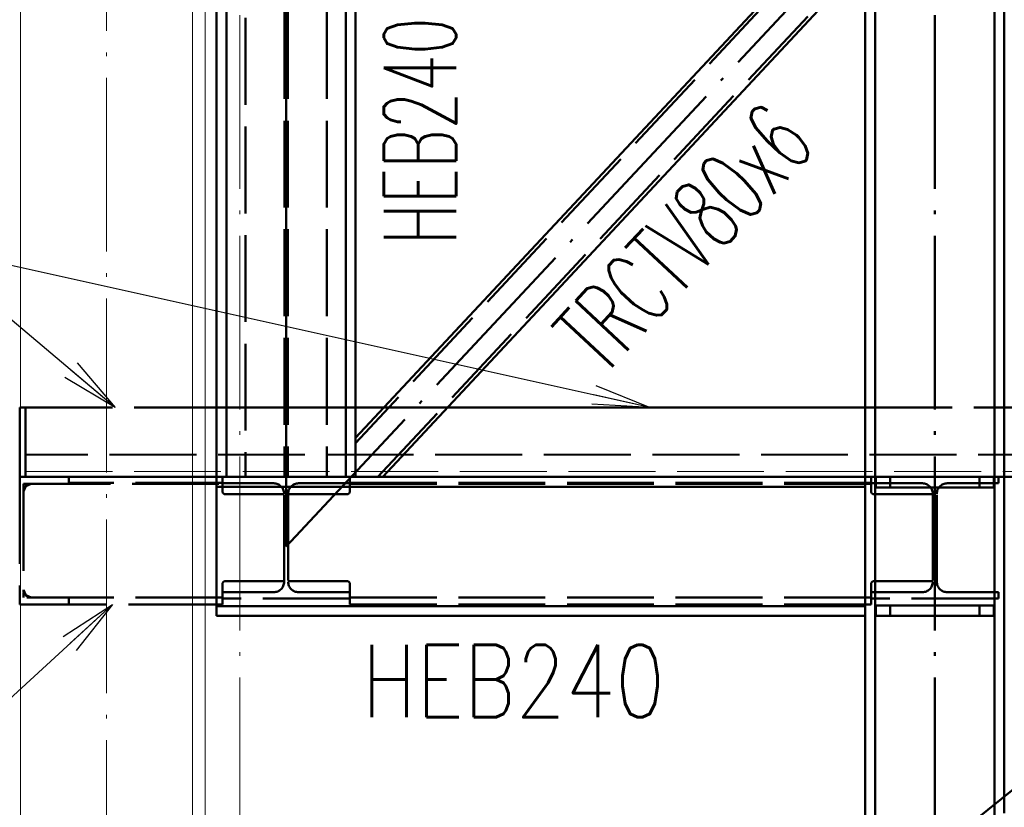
# Paper-space layout 'Layout1' of a CAD drawing. Extents: x -2 to 1033, y -36 to 596.
# Tile 5 of 182: x 64 to 98, y 139 to 166. Entities that reach past the tile are written whole.
import ezdxf

# ---------------------------------------------------------------- set-up
doc = ezdxf.new("R2010")
doc.units = 0
for name, pattern in [('ACAD_ISO02W100', [15, 12, -3]), ('ACAD_ISO04W100', [30.5, 24, -3, 0.5, -3]), ('HP_01_CER_B', [8, 5, -1, 1, -1])]:
    doc.linetypes.add(name, pattern=pattern)
doc.layers.get('0').update_dxf_attribs({"linetype": 'CONTINUOUS'})
doc.layers.get('DEFPOINTS').update_dxf_attribs({"color": 132, "linetype": 'CONTINUOUS'})
for name, color, linetype, lineweight in [('SS_1.ET-HALA_TaO-RASTR', 7, 'HP_01_CER_B', 13), ('SS_1.ET-HALA_TaO-SLOUP', 9, 'CONTINUOUS', 13), ('SS_2.ET-HALA_TaO-VESTAVBA_A1÷B2-P.NOSNIK', 172, 'CONTINUOUS', 50), ('SS_2.ET-HALA_TaO-VESTAVBA_A1÷B2-PODLAHA', 9, 'CONTINUOUS', 5), ('SS_2.ET-HALA_TaO-VESTAVBA_A1÷B2-PODLAHA_LEM', 102, 'CONTINUOUS', 50), ('SS_2.ET-HALA_TaO-VESTAVBA_A1÷B2-SCHODISTE-ZABRADLI', 40, 'CONTINUOUS', 50), ('SS_2.ET-HALA_TaO-VESTAVBA_A1÷B2-VAZBA', 200, 'CONTINUOUS', 50), ('SS_KOTY', 3, 'CONTINUOUS', 25), ('SS_POPIS_PROFILU', 13, 'CONTINUOUS', 25)]:
    doc.layers.add(name, color=color, linetype=linetype, lineweight=lineweight)
doc.styles.add('ROMANS', font='romans.shx', dxfattribs={"width": 0.8})
doc.styles.add('romans.shx', font='romans.shx', dxfattribs={"height": 5})
doc.dimstyles.new('A-1_(2.5)_50AS', dxfattribs={"dimtxt": 2.5, "dimasz": 2, "dimexe": 1, "dimexo": 2, "dimgap": 0, "dimtad": 0, "dimdec": 1, "dimlfac": 50, "dimrnd": 1, "dimtxsty": 'ROMANS', "dimblk1": 'OBLIQUE', "dimblk2": 'OBLIQUE', "dimsah": 1, "dimcen": 2, "dimclrd": 256, "dimclre": 256, "dimclrt": 256, "dimadec": 1, "dimazin": 2, "dimtfac": 0.714286, "dimtdec": 1, "dimtmove": 0, "dimatfit": 3, "dimldrblk": 'OPEN', "dimfxl": 1, "dimtvp": 1.142857, "dimtfill": 1, "dimtolj": 1, "dimlwd": -1, "dimlwe": -1, "dimarcsym": 0})

# ---------------------------------------------------------------- blocks, each defined once
blk = doc.blocks.new('_Oblique')
at = {"color": 0, "linetype": 'ByBlock', "lineweight": -2}
blk.add_line((-0.5, -0.5), (0.5, 0.5), dxfattribs=at)
blk = doc.blocks.new('*D24')
at = {"layer": 'DEFPOINTS', "color": 0, "transparency": 16777216}
for p in [(172.939, 176.73, -21268.5), (96.139, 115.13, -21268.5), (172.939, 93.33)]:
    blk.add_point(p, dxfattribs=at)
at = {"layer": 'SS_KOTY', "transparency": 16777216}
for p, q in [((172.939, 174.73), (172.939, 92.33)), ((96.139, 113.13), (96.139, 92.33)), ((96.139, 93.33), (172.939, 93.33))]:
    blk.add_line(p, q, dxfattribs=at)
at = {"layer": 'SS_KOTY', "transparency": 16777216, "xscale": 2, "yscale": 2, "zscale": 2, "rotation": 180}
blk.add_blockref('_Oblique', (96.139, 93.33), dxfattribs=at)
at = {"layer": 'SS_KOTY', "transparency": 16777216, "xscale": 2, "yscale": 2, "zscale": 2}
blk.add_blockref('_Oblique', (172.939, 93.33), dxfattribs=at)
at = {"layer": 'SS_KOTY', "transparency": 16777216, "insert": (134.539, 96.187), "char_height": 2.5, "attachment_point": 5, "style": 'ROMANS', "bg_fill": 3, "box_fill_scale": 1.1, "bg_fill_color": 256, "bg_fill_true_color": 13158600, "bg_fill_transparency": 0}
blk.add_mtext('\\A1;3840', dxfattribs=at)
blk = doc.blocks.new('_OPEN')
at = {"color": 0, "linetype": 'ByBlock'}
for p, q in [((-1, 0.167), (0, 0)), ((0, 0), (-1, -0.167)), ((0, 0), (-1, 0))]:
    blk.add_line(p, q, dxfattribs=at)
blk = doc.blocks.new('*D36')
at = {"layer": 'DEFPOINTS', "color": 0, "transparency": 16777216}
for p in [(64.339, 152.73, -21313.83), (45.914, 150.33), (64.339, 150.33, -21294.2)]:
    blk.add_point(p, dxfattribs=at)
at = {"layer": 'SS_KOTY', "transparency": 16777216}
for p, q in [((62.339, 152.73), (44.914, 152.73)), ((45.914, 152.73), (45.914, 150.33)), ((62.339, 150.33), (44.914, 150.33)), ((45.914, 150.33), (45.914, 143.472))]:
    blk.add_line(p, q, dxfattribs=at)
at = {"layer": 'SS_KOTY', "transparency": 16777216, "xscale": 2, "yscale": 2, "zscale": 2}
for p, rotation in [((45.914, 152.73), 90), ((45.914, 150.33), 270)]:
    blk.add_blockref('_Oblique', p, dxfattribs=dict(at, rotation=rotation))
at = {"layer": 'SS_KOTY', "transparency": 16777216, "insert": (43.057, 145.901), "char_height": 2.5, "attachment_point": 5, "rotation": 90, "style": 'ROMANS', "bg_fill": 3, "box_fill_scale": 1.1, "bg_fill_color": 256, "bg_fill_true_color": 13158600, "bg_fill_transparency": 0}
blk.add_mtext('\\A1;120', dxfattribs=at)
blk = doc.blocks.new('*D38')
at = {"layer": 'DEFPOINTS', "color": 0, "transparency": 16777216}
for p in [(39.914, 176.73), (64.339, 176.73, -21293.9), (64.339, 152.73, -21313.83)]:
    blk.add_point(p, dxfattribs=at)
at = {"layer": 'SS_KOTY', "transparency": 16777216}
for p, q in [((62.339, 176.73), (38.914, 176.73)), ((39.914, 152.73), (39.914, 176.73)), ((62.339, 152.73), (38.914, 152.73))]:
    blk.add_line(p, q, dxfattribs=at)
at = {"layer": 'SS_KOTY', "transparency": 16777216, "xscale": 2, "yscale": 2, "zscale": 2}
for p, rotation in [((39.914, 176.73), 90), ((39.914, 152.73), 270)]:
    blk.add_blockref('_Oblique', p, dxfattribs=dict(at, rotation=rotation))
at = {"layer": 'SS_KOTY', "transparency": 16777216, "insert": (37.057, 164.73), "char_height": 2.5, "attachment_point": 5, "rotation": 90, "style": 'ROMANS', "bg_fill": 3, "box_fill_scale": 1.1, "bg_fill_color": 256, "bg_fill_true_color": 13158600, "bg_fill_transparency": 0}
blk.add_mtext('\\A1;1200', dxfattribs=at)

psp = doc.layouts.get("Layout1")

# ---------------------------------------------------------------- linework, layer by layer
at = {"layer": 'SS_1.ET-HALA_TaO-RASTR', "linetype": 'ACAD_ISO04W100', "ltscale": 0.25}
psp.add_line((71.9386, 53.5296), (71.9386, 267.5478), dxfattribs=at)
at = {"layer": 'SS_1.ET-HALA_TaO-SLOUP', "color": 9, "linetype": 'ACAD_ISO04W100', "ltscale": 0.25}
psp.add_line((67.3386, 36.1107), (67.3386, 262.5478), dxfattribs=at)
at = {"layer": 'SS_1.ET-HALA_TaO-SLOUP', "color": 5, "linetype": 'Continuous', "ltscale": 0.25}
for p, q in [((70.3086, 211.4096), (70.3086, 53.9296)), ((70.7386, 211.4096), (70.7386, 115.0296))]:
    psp.add_line(p, q, dxfattribs=at)
at = {"layer": 'SS_2.ET-HALA_TaO-VESTAVBA_A1÷B2-P.NOSNIK', "color": 7, "linetype": 'ACAD_ISO04W100', "ltscale": 0.25}
psp.add_line((73.5386, 174.3296), (73.5386, 150.3296), dxfattribs=at)
at = {"layer": 'SS_2.ET-HALA_TaO-VESTAVBA_A1÷B2-P.NOSNIK', "color": 3, "linetype": 'ACAD_ISO02W100', "ltscale": 0.25}
for p, q in [((73.4836, 170.1296), (73.4836, 150.3296)), ((73.5936, 170.1296), (73.5936, 150.3296)), ((74.9386, 170.1296), (74.9386, 150.3296)), ((72.1386, 169.9296), (72.1386, 150.3296)), ((66.0387, 150.0896), (66.0387, 150.3296)), ((71.3386, 150.1096), (71.3386, 150.3296)), ((75.7386, 150.3296), (75.7386, 150.1096)), ((93.5386, 150.3296), (93.7386, 150.3296)), ((93.7386, 150.3296), (93.8986, 150.3296)), ((93.7386, 150.1096), (93.7386, 150.3296)), ((64.5448, 150.0135), (64.7286, 150.0896)), ((71.3386, 150.1096), (73.1086, 150.1096)), ((71.3386, 149.8296), (71.3386, 150.1096)), ((73.9686, 150.1096), (75.7386, 150.1096)), ((75.7386, 150.1096), (75.7386, 149.8296)), ((75.7386, 150.0896), (93.7386, 150.0896)), ((93.7386, 149.8296), (93.7386, 150.1096)), ((73.4686, 149.7296), (71.4386, 149.7296)), ((73.4686, 146.7096), (73.4686, 149.7496)), ((73.6086, 149.7496), (73.6086, 146.7096)), ((75.6386, 149.7296), (73.6086, 149.7296)), ((71.3386, 146.3496), (71.3386, 146.6296)), ((71.4386, 146.7296), (73.4686, 146.7296)), ((73.6086, 146.7296), (75.6386, 146.7296)), ((75.7386, 146.6296), (75.7386, 146.3496)), ((93.7386, 146.3496), (93.7386, 146.6296)), ((64.7286, 146.1696), (64.5448, 146.2458)), ((71.3386, 146.3496), (73.1086, 146.3496)), ((71.3386, 146.1296), (71.3386, 146.3496)), ((73.9686, 146.3496), (75.7386, 146.3496)), ((75.7386, 146.3496), (75.7386, 146.1296)), ((93.7386, 146.1296), (93.7386, 146.3496)), ((66.0387, 145.9296), (66.0387, 146.1696)), ((71.1386, 145.9296), (71.3386, 145.9296)), ((75.7386, 146.1296), (71.3386, 146.1296)), ((71.3386, 145.9296), (71.3386, 146.1296)), ((93.7386, 146.1696), (75.7386, 146.1696)), ((75.7386, 146.1296), (75.7386, 145.9296)), ((75.7386, 145.9296), (93.7386, 145.9296)), ((93.7386, 145.9296), (93.7386, 146.1296))]:
    psp.add_line(p, q, dxfattribs=at)
at = {"layer": 'SS_2.ET-HALA_TaO-VESTAVBA_A1÷B2-P.NOSNIK', "color": 1, "linetype": 'Continuous', "ltscale": 0.25}
for p, q in [((70.7386, 150.3296), (71.1386, 150.3296)), ((70.7386, 145.9296), (71.1386, 145.9296))]:
    psp.add_line(p, q, dxfattribs=at)
at = {"layer": 'SS_2.ET-HALA_TaO-VESTAVBA_A1÷B2-P.NOSNIK', "color": 3, "linetype": 'ACAD_ISO02W100', "ltscale": 0.25, "extrusion": (-8.37167e-14, -2.02049e-13, -1)}
psp.add_arc((-73.1086, 149.7496), 0.36, 90, 180, dxfattribs=at)
at = {"layer": 'SS_2.ET-HALA_TaO-VESTAVBA_A1÷B2-P.NOSNIK', "color": 3, "linetype": 'ACAD_ISO02W100', "ltscale": 0.25, "extrusion": (2.0211e-13, -8.36554e-14, -1)}
psp.add_arc((-73.9686, 149.7496), 0.36, 0, 90, dxfattribs=at)
at = {"layer": 'SS_2.ET-HALA_TaO-VESTAVBA_A1÷B2-P.NOSNIK', "color": 3, "linetype": 'ACAD_ISO02W100', "ltscale": 0.25, "extrusion": (7.27596e-13, 3.01441e-13, -1)}
for centre in [(-71.4386, 149.8296), (-93.8386, 149.8296)]:
    psp.add_arc(centre, 0.1, 270, 0, dxfattribs=at)
at = {"layer": 'SS_2.ET-HALA_TaO-VESTAVBA_A1÷B2-P.NOSNIK', "color": 3, "linetype": 'ACAD_ISO02W100', "ltscale": 0.25, "extrusion": (-3.0138e-13, 7.27657e-13, -1)}
psp.add_arc((-75.6386, 149.8296), 0.1, 180, 270, dxfattribs=at)
at = {"layer": 'SS_2.ET-HALA_TaO-VESTAVBA_A1÷B2-P.NOSNIK', "color": 3, "linetype": 'ACAD_ISO02W100', "ltscale": 0.25, "extrusion": (-3.7494e-33, 6.12323e-17, -1)}
for centre, start, end in [((-71.4386, 146.6296), 0, 90), ((-75.6386, 146.6296), 90, 180), ((-93.8386, 146.6296), 0, 90)]:
    psp.add_arc(centre, 0.1, start, end, dxfattribs=at)
at = {"layer": 'SS_2.ET-HALA_TaO-VESTAVBA_A1÷B2-P.NOSNIK', "color": 3, "linetype": 'ACAD_ISO02W100', "ltscale": 0.25, "extrusion": (-8.37167e-14, 2.02171e-13, -1)}
psp.add_arc((-73.1086, 146.7096), 0.36, 180, 270, dxfattribs=at)
at = {"layer": 'SS_2.ET-HALA_TaO-VESTAVBA_A1÷B2-P.NOSNIK', "color": 3, "linetype": 'ACAD_ISO02W100', "ltscale": 0.25, "extrusion": (2.0211e-13, 8.37779e-14, -1)}
psp.add_arc((-73.9686, 146.7096), 0.36, 270, 0, dxfattribs=at)
at = {"layer": 'SS_2.ET-HALA_TaO-VESTAVBA_A1÷B2-PODLAHA', "color": 9, "linetype": 'ACAD_ISO02W100', "ltscale": 0.25}
psp.add_line((64.5386, 151.106), (64.5386, 151.1096), dxfattribs=at)
at = {"layer": 'SS_2.ET-HALA_TaO-VESTAVBA_A1÷B2-PODLAHA_LEM', "color": 3, "linetype": 'ACAD_ISO02W100', "ltscale": 0.25}
for p, q in [((64.5386, 152.7296), (70.7386, 152.7296)), ((64.5386, 150.3296), (64.5386, 152.7296)), ((71.1386, 152.7296), (73.5386, 152.7296)), ((73.5386, 152.7296), (75.9386, 152.7296)), ((73.5386, 150.3296), (73.5386, 152.7296)), ((76.9243, 152.7296), (79.1129, 152.7296)), ((71.3386, 150.1296), (66.0386, 150.1296)), ((93.7386, 150.1296), (75.7386, 150.1296))]:
    psp.add_line(p, q, dxfattribs=at)
at = {"layer": 'SS_2.ET-HALA_TaO-VESTAVBA_A1÷B2-PODLAHA_LEM', "color": 1, "linetype": 'Continuous', "ltscale": 0.25}
for p, q in [((70.7386, 152.7296), (71.1386, 152.7296)), ((75.9386, 152.7296), (76.9243, 152.7296)), ((79.1129, 152.7296), (93.5386, 152.7296))]:
    psp.add_line(p, q, dxfattribs=at)
at = {"layer": 'SS_2.ET-HALA_TaO-VESTAVBA_A1÷B2-PODLAHA_LEM', "color": 7, "linetype": 'ACAD_ISO04W100', "ltscale": 0.25}
for p, q in [((66.0386, 150.3296), (71.3386, 150.3296)), ((75.7386, 150.3296), (93.7386, 150.3296))]:
    psp.add_line(p, q, dxfattribs=at)
at = {"layer": 'SS_2.ET-HALA_TaO-VESTAVBA_A1÷B2-VAZBA', "color": 7, "linetype": 'ACAD_ISO04W100', "ltscale": 0.25}
psp.add_line((73.5386, 147.9296), (73.5386, 174.3296), dxfattribs=at)
at = {"layer": 'SS_2.ET-HALA_TaO-VESTAVBA_A1÷B2-VAZBA', "color": 1, "linetype": 'Continuous', "ltscale": 0.25}
for p, q in [((71.1386, 169.5296), (71.1386, 150.3296)), ((71.4786, 150.3296), (71.4786, 169.5296)), ((75.5986, 169.5296), (75.5986, 150.3296)), ((92.6043, 169.5296), (75.9386, 151.6736)), ((75.9386, 150.3296), (75.9386, 169.5296)), ((93.5386, 150.3296), (93.5386, 169.5296)), ((93.8786, 137.5746), (93.8786, 169.5296)), ((76.873, 150.3296), (93.5386, 168.1857)), ((71.1386, 150.3296), (93.5386, 150.3296)), ((71.1386, 150.3296), (71.1386, 145.5296)), ((93.5386, 149.9896), (93.5386, 150.3296)), ((93.8986, 149.9696), (93.8986, 150.3296)), ((71.1386, 149.9896), (93.5386, 149.9896)), ((93.5386, 145.8696), (93.5386, 149.9896)), ((71.1386, 145.8696), (93.5386, 145.8696)), ((93.5386, 145.5296), (93.5386, 145.8696)), ((93.8986, 145.5296), (93.8986, 145.8896)), ((71.1386, 145.5296), (93.5386, 145.5296)), ((93.5386, 137.5746), (93.5386, 145.5296))]:
    psp.add_line(p, q, dxfattribs=at)
at = {"layer": 'SS_2.ET-HALA_TaO-VESTAVBA_A1÷B2-VAZBA', "color": 3, "linetype": 'ACAD_ISO02W100', "ltscale": 0.25}
for p, q in [((92.7684, 169.5296), (75.9386, 151.4977)), ((76.7088, 150.3296), (94.6288, 169.5296)), ((94.3986, 149.9696), (94.3986, 150.3296)), ((94.3986, 145.5296), (94.3986, 145.8896))]:
    psp.add_line(p, q, dxfattribs=at)
at = {"layer": 'SS_POPIS_PROFILU', "color": 0, "linetype": 'ByBlock'}
for p, q in [((66.323, 154.2725), (67.6386, 152.7296)), ((67.6386, 152.7296), (65.8938, 153.7624)), ((67.6386, 152.7296), (66.1084, 154.0174)), ((84.2336, 153.4881), (86.114, 152.7296)), ((86.114, 152.7296), (84.1615, 153.1627)), ((86.114, 152.7296), (84.0893, 152.8372)), ((65.8403, 144.8221), (67.5386, 145.9296)), ((67.5386, 145.9296), (66.0658, 144.5766)), ((67.5386, 145.9296), (66.2913, 144.3311))]:
    psp.add_line(p, q, dxfattribs=at)

# ---------------------------------------------------------------- texts
at = {"layer": 'SS_POPIS_PROFILU', "color": 13, "style": 'romans.shx', "width": 0.6}
for s, rotation, p in [('HEB240', 90, (79.4074, 158.3526)), ('TRCTV80x6', 46.97493, (84.4873, 153.7641))]:
    psp.add_text(s, height=2.5, rotation=rotation, dxfattribs=at).set_placement(p)
at = {"layer": 'SS_POPIS_PROFILU', "color": 13, "style": 'romans.shx', "width": 0.8}
psp.add_text('HEB240', height=2.5, dxfattribs=at).set_placement((76.157, 142.0296))

# ---------------------------------------------------------------- dimensions: what is measured, and where the dimension line sits
at = {"layer": 'SS_KOTY'}
dim = psp.add_linear_dim(base=(172.9386, 93.3298), p1=(96.1386, 115.1296, -21268.5), p2=(172.9386, 176.7296, -21268.5), dimstyle='A-1_(2.5)_50AS', override={"dimtmove": 1}, dxfattribs=at)
dim.commit()
dim.dimension.update_dxf_attribs({"geometry": '*D24', "text_midpoint": (134.5386, 96.1869)})
dim = psp.add_linear_dim(base=(45.9144, 150.3296), p1=(64.3386, 152.7296, -21313.83), p2=(64.3387, 150.3296, -21294.2), angle=90, dimstyle='A-1_(2.5)_50AS', dxfattribs=at)
dim.commit()
dim.dimension.update_dxf_attribs({"geometry": '*D36', "text_midpoint": (43.0572, 145.9011)})

# ---------------------------------------------------------------- next in the draw order: linework, layer by layer
at = {"layer": 'SS_2.ET-HALA_TaO-VESTAVBA_A1÷B2-P.NOSNIK', "color": 7, "linetype": 'ACAD_ISO04W100', "ltscale": 0.25}
for p, q in [((73.5386, 150.3296), (64.3386, 150.3296)), ((95.9386, 150.3296), (73.5386, 150.3296))]:
    psp.add_line(p, q, dxfattribs=at)
at = {"layer": 'SS_2.ET-HALA_TaO-VESTAVBA_A1÷B2-P.NOSNIK', "color": 3, "linetype": 'ACAD_ISO02W100', "ltscale": 0.25}
for p, q in [((64.3387, 150.3296), (70.7386, 150.3296)), ((64.3387, 150.3296), (64.3387, 145.9296)), ((97.9786, 150.3296), (98.1386, 150.3296)), ((98.1386, 150.1096), (98.1386, 150.3296)), ((64.4686, 149.8296), (64.5448, 150.0135)), ((64.4687, 150.0896), (71.3386, 150.0896)), ((64.4687, 150.0896), (64.4687, 146.1696)), ((93.7386, 150.1096), (95.5086, 150.1096)), ((96.3686, 150.1096), (98.1386, 150.1096)), ((95.8686, 149.7296), (93.8386, 149.7296)), ((95.8686, 149.7496), (95.8686, 146.7096)), ((96.0086, 146.7096), (96.0086, 149.7496)), ((93.8386, 146.7296), (95.8686, 146.7296)), ((64.5448, 146.2458), (64.4686, 146.4296)), ((93.7386, 146.3496), (95.5086, 146.3496)), ((96.3686, 146.3496), (98.1386, 146.3496)), ((98.1386, 146.1296), (98.1386, 146.3496)), ((64.3387, 145.9296), (70.7386, 145.9296)), ((71.3386, 146.1696), (64.4687, 146.1696)), ((98.1386, 146.1296), (93.7386, 146.1296))]:
    psp.add_line(p, q, dxfattribs=at)
for centre, start, end in [((64.7286, 149.8296), 90, 180), ((64.7286, 146.4296), 180, 270)]:
    psp.add_arc(centre, 0.26, start, end, dxfattribs=at)
at = {"layer": 'SS_2.ET-HALA_TaO-VESTAVBA_A1÷B2-P.NOSNIK', "color": 3, "linetype": 'ACAD_ISO02W100', "ltscale": 0.25, "extrusion": (-8.37167e-14, -2.02049e-13, -1)}
psp.add_arc((-95.5086, 149.7496), 0.36, 90, 180, dxfattribs=at)
at = {"layer": 'SS_2.ET-HALA_TaO-VESTAVBA_A1÷B2-P.NOSNIK', "color": 3, "linetype": 'ACAD_ISO02W100', "ltscale": 0.25, "extrusion": (2.0211e-13, -8.36554e-14, -1)}
psp.add_arc((-96.3686, 149.7496), 0.36, 0, 90, dxfattribs=at)
at = {"layer": 'SS_2.ET-HALA_TaO-VESTAVBA_A1÷B2-P.NOSNIK', "color": 3, "linetype": 'ACAD_ISO02W100', "ltscale": 0.25, "extrusion": (-8.37167e-14, 2.02171e-13, -1)}
psp.add_arc((-95.5086, 146.7096), 0.36, 180, 270, dxfattribs=at)
at = {"layer": 'SS_2.ET-HALA_TaO-VESTAVBA_A1÷B2-P.NOSNIK', "color": 3, "linetype": 'ACAD_ISO02W100', "ltscale": 0.25, "extrusion": (2.0211e-13, 8.37779e-14, -1)}
psp.add_arc((-96.3686, 146.7096), 0.36, 270, 0, dxfattribs=at)
at = {"layer": 'SS_2.ET-HALA_TaO-VESTAVBA_A1÷B2-PODLAHA', "color": 9, "linetype": 'ACAD_ISO02W100', "ltscale": 0.25}
for p, q in [((212.9386, 151.1096), (64.5386, 151.1096)), ((212.9386, 151.106), (64.5386, 151.106)), ((212.9386, 151.0768), (64.5386, 151.0768)), ((64.5386, 150.5144), (212.9386, 150.5144))]:
    psp.add_line(p, q, dxfattribs=at)
at = {"layer": 'SS_2.ET-HALA_TaO-VESTAVBA_A1÷B2-PODLAHA_LEM', "color": 3, "linetype": 'ACAD_ISO02W100', "ltscale": 0.25}
for p, q in [((93.5386, 152.7296), (98.3386, 152.7296)), ((98.1386, 150.3296), (98.3386, 150.3296)), ((116.7386, 150.1296), (98.1386, 150.1296))]:
    psp.add_line(p, q, dxfattribs=at)
at = {"layer": 'SS_2.ET-HALA_TaO-VESTAVBA_A1÷B2-PODLAHA_LEM', "color": 1, "linetype": 'Continuous', "ltscale": 0.25}
psp.add_line((98.3386, 152.7296), (113.2306, 152.7296), dxfattribs=at)
at = {"layer": 'SS_2.ET-HALA_TaO-VESTAVBA_A1÷B2-PODLAHA_LEM', "color": 7, "linetype": 'ACAD_ISO04W100', "ltscale": 0.25}
for p, q in [((64.3386, 150.3296), (73.5386, 150.3296)), ((73.5386, 150.3296), (118.9386, 150.3296)), ((98.1386, 150.3296), (116.7386, 150.3296))]:
    psp.add_line(p, q, dxfattribs=at)
at = {"layer": 'SS_2.ET-HALA_TaO-VESTAVBA_A1÷B2-SCHODISTE-ZABRADLI', "color": 7, "linetype": 'ACAD_ISO04W100', "ltscale": 0.25}
psp.add_line((95.5179, 137.0318), (172.5619, 198.8275), dxfattribs=at)
at = {"layer": 'SS_2.ET-HALA_TaO-VESTAVBA_A1÷B2-VAZBA', "color": 7, "linetype": 'ACAD_ISO04W100', "ltscale": 0.25}
for p, q in [((95.9386, 53.5296), (95.9386, 174.3296)), ((73.5386, 147.9296), (95.9386, 171.9296)), ((95.9386, 150.3296), (73.5386, 150.3296)), ((323.5386, 150.3296), (95.9386, 150.3296))]:
    psp.add_line(p, q, dxfattribs=at)
at = {"layer": 'SS_2.ET-HALA_TaO-VESTAVBA_A1÷B2-VAZBA', "color": 1, "linetype": 'Continuous', "ltscale": 0.25}
for p, q in [((97.9986, 139.592), (97.9986, 174.3296)), ((98.3386, 139.8647), (98.3386, 169.5296)), ((93.8986, 150.3296), (97.9786, 150.3296)), ((97.9786, 149.9696), (97.9786, 150.3296)), ((93.8986, 149.9696), (97.9786, 149.9696)), ((97.9786, 145.8896), (93.8986, 145.8896)), ((97.9786, 145.5296), (97.9786, 145.8896)), ((93.8986, 145.5296), (97.9786, 145.5296))]:
    psp.add_line(p, q, dxfattribs=at)
at = {"layer": 'SS_2.ET-HALA_TaO-VESTAVBA_A1÷B2-VAZBA', "color": 3, "linetype": 'ACAD_ISO02W100', "ltscale": 0.25}
for p, q in [((97.4786, 149.9696), (97.4786, 150.3296)), ((97.4786, 145.5296), (97.4786, 145.8896)), ((98.3386, 138.7238), (98.3386, 139.8647)), ((97.9986, 138.451), (97.9986, 139.592))]:
    psp.add_line(p, q, dxfattribs=at)
at = {"layer": 'SS_POPIS_PROFILU', "color": 13}
psp.add_lwpolyline([(67.5386, 145.9296), (60.1241, 139.1181), (48.505, 139.1181)], dxfattribs=at)

# ---------------------------------------------------------------- next in the draw order: dimensions: what is measured, and where the dimension line sits
at = {"layer": 'SS_KOTY'}
dim = psp.add_linear_dim(base=(39.9144, 176.7296), p1=(64.3386, 152.7296, -21313.83), p2=(64.3386, 176.7296, -21293.9), angle=90, dimstyle='A-1_(2.5)_50AS', dxfattribs=at)
dim.commit()
dim.dimension.update_dxf_attribs({"geometry": '*D38', "text_midpoint": (37.0572, 164.7296)})

# ---------------------------------------------------------------- next in the draw order: linework, layer by layer
at = {"layer": 'SS_1.ET-HALA_TaO-SLOUP', "color": 5, "linetype": 'Continuous', "ltscale": 0.25}
psp.add_line((64.3686, 53.5296), (64.3686, 209.8296), dxfattribs=at)
at = {"layer": 'SS_2.ET-HALA_TaO-VESTAVBA_A1÷B2-PODLAHA_LEM', "color": 3, "linetype": 'ACAD_ISO02W100', "ltscale": 0.25}
for q in [(64.5386, 152.7296), (64.3386, 150.3296)]:
    psp.add_line((64.3386, 152.7296), q, dxfattribs=at)
at = {"layer": 'SS_POPIS_PROFILU', "color": 13}
for points in [[(86.114, 152.7296), (61.0276, 158.2933), (45.98, 158.2933)], [(67.6386, 152.7296), (61.0276, 158.2933), (45.98, 158.2933)]]:
    psp.add_lwpolyline(points, dxfattribs=at)

doc.saveas('drawing.dxf')
